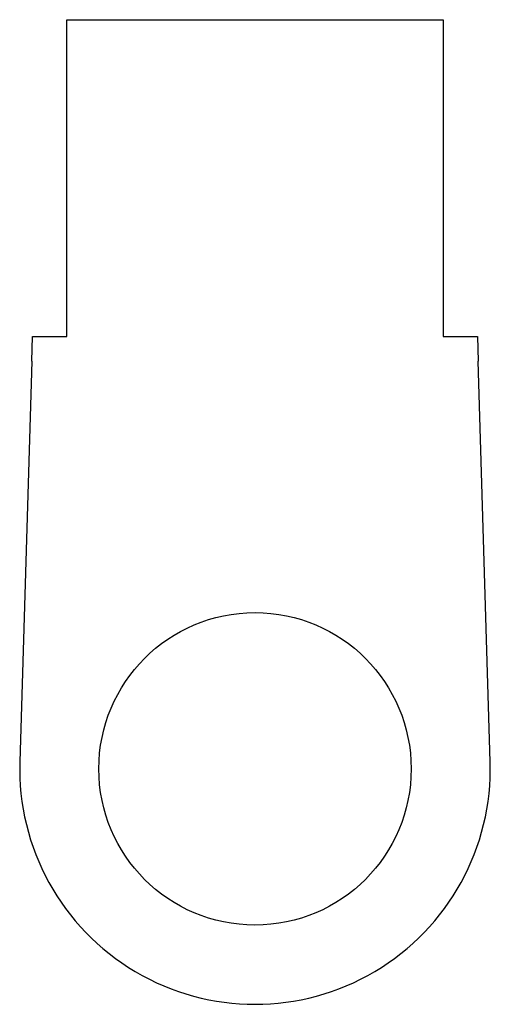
# Model space of a CAD drawing. Header units: millimetres. Extents: x 0 to 110, y 0 to 230.
import ezdxf

# ---------------------------------------------------------------- set-up
doc = ezdxf.new("R2010")
doc.units = ezdxf.units.MM
doc.linetypes.add('SLD-Sürekli', pattern=[0])

msp = doc.modelspace()

# ---------------------------------------------------------------- linework, layer by layer
at = {"color": 7, "linetype": 'SLD-Sürekli', "lineweight": 25}
for p, q in [((11.4, 230.4), (99.4, 230.4)), ((11.4, 156.4), (11.4, 230.4)), ((99.4, 230.4), (99.4, 156.4)), ((3.23, 150.63), (3.4, 156.4)), ((3.4, 156.4), (11.4, 156.4)), ((99.4, 156.4), (107.4, 156.4)), ((107.4, 156.4), (107.57, 150.63)), ((3.23, 150.63), (0.42, 57.05)), ((110.38, 57.05), (107.57, 150.63))]:
    msp.add_line(p, q, dxfattribs=at)
msp.add_circle((55.4, 55.4), 36.5, dxfattribs=at)
msp.add_arc((55.4, 55.4), 55, 178.2847, 1.7153, dxfattribs=at)

doc.saveas('drawing.dxf')
